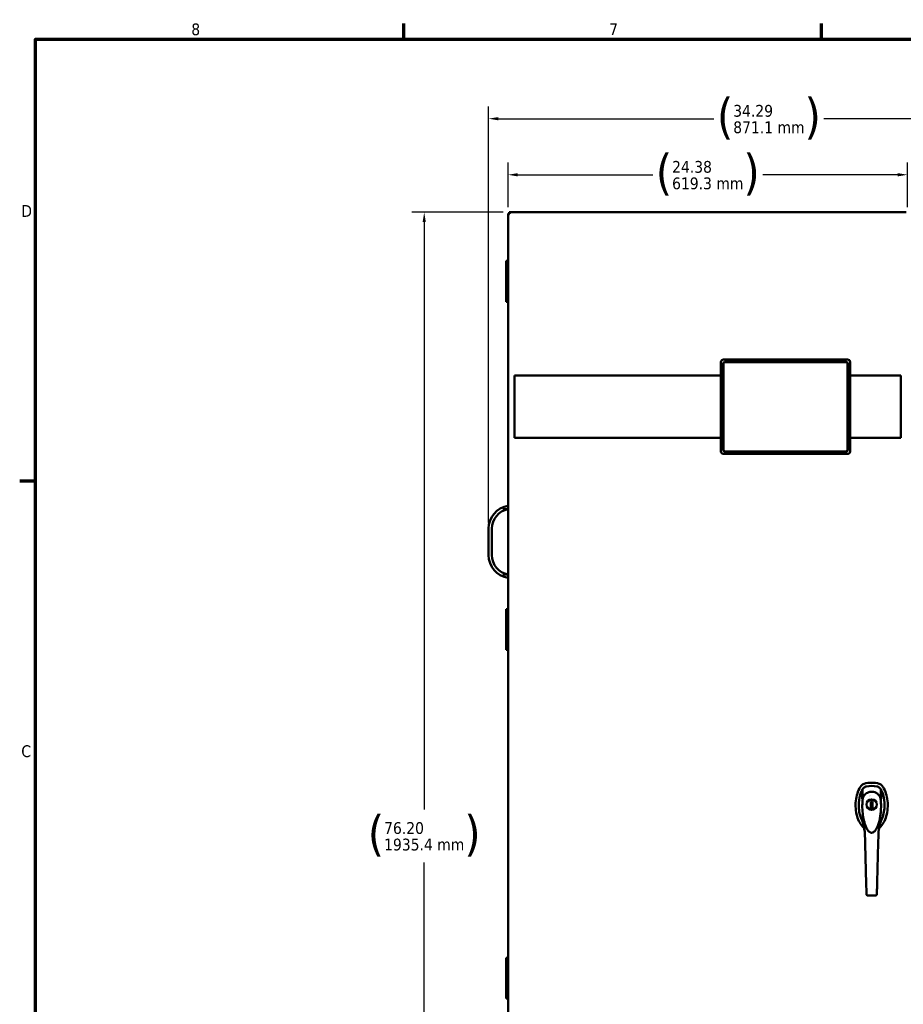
# Model space of a CAD drawing. Header units: inches. Extents: x 1 to 203, y 4 to 128.
# Tile 21 of 127: x 2 to 56, y 67 to 127. Entities that reach past the tile are written whole.
import ezdxf

# ---------------------------------------------------------------- set-up
doc = ezdxf.new("R2010")
doc.units = ezdxf.units.IN
doc.header["$LTSCALE"] = 6
doc.header["$MEASUREMENT"] = 0
for name, color, linetype, lineweight in [('Border (ANSI)', 7, 'Continuous', 70), ('Dimension (ANSI)', 7, 'Continuous', 25), ('Visible (ANSI)', 7, 'Continuous', 50)]:
    doc.layers.add(name, color=color, linetype=linetype, lineweight=lineweight)
doc.styles.add('Dimension Text', font='tahoma.ttf')
doc.dimstyles.new('Dual Dimension', dxfattribs={"dimscale": 6, "dimtxt": 0.12, "dimasz": 0.098425, "dimexe": 0.125, "dimexo": 0.0625, "dimgap": 0.031496, "dimtad": 0, "dimtih": 1, "dimtoh": 1, "dimrnd": 1e-08, "dimzin": 4, "dimdsep": 46, "dimtxsty": 'Dimension Text', "dimcen": 0.09, "dimdle": 0.393701, "dimclrd": 256, "dimclre": 256, "dimclrt": 256, "dimadec": 0, "dimazin": 1, "dimtfac": 1, "dimtofl": 0, "dimtmove": 0, "dimatfit": 3, "dimfxl": 1, "dimtolj": 1, "dimtzin": 4, "dimlwd": -1, "dimlwe": -1, "dimarcsym": 0})

# ---------------------------------------------------------------- blocks, each defined once
blk = doc.blocks.new('Borders Default Border')
at = {"layer": 'Border (ANSI)'}
for p, q in [((4.25, 21), (4.25, 21.16)), ((8.5, 21), (8.5, 21.16)), ((0.5, 16.5), (0.34, 16.5))]:
    blk.add_line(p, q, dxfattribs=at)
at = {"layer": 'Border (ANSI)', "flags": 128}
blk.add_lwpolyline([(0.5, 1), (0.5, 21), (33.5, 21), (33.5, 1), (0.5, 1)], dxfattribs=at)
at = {"layer": 'Border (ANSI)', "char_height": 0.12, "attachment_point": 7, "style": 'Dimension Text'}
for s, insert in [('8', (2.086, 21.037)), ('7', (6.338, 21.04)), ('D', (0.356, 19.19)), ('C', (0.356, 13.688))]:
    blk.add_mtext(s, dxfattribs=dict(at, insert=insert))
blk = doc.blocks.new('*D9')
at = {"layer": 'Defpoints', "color": 0, "transparency": 16777216}
for p in [(26.737, 115.424), (31.932, 115.424), (32.292, 39.226)]:
    blk.add_point(p, dxfattribs=at)
at = {"layer": 'Dimension (ANSI)', "transparency": 16777216}
for p, q in [((31.557, 115.424), (25.987, 115.424)), ((26.737, 114.834), (26.737, 78.941)), ((26.737, 39.816), (26.737, 75.709)), ((31.917, 39.226), (25.987, 39.226))]:
    blk.add_line(p, q, dxfattribs=at)
for points in [[(26.639, 114.834), (26.835, 114.834), (26.737, 115.424)], [(26.639, 39.816), (26.835, 39.816), (26.737, 39.226)]]:
    blk.add_solid(points, dxfattribs=at)
at = {"layer": 'Dimension (ANSI)', "transparency": 16777216, "insert": (26.737, 77.325), "char_height": 0.72, "attachment_point": 5, "style": 'Dimension Text'}
blk.add_mtext('\\A1;{\\H3.0x;(}\\S76.20^ 1935.4 mm;{\\H3.0x;)}', dxfattribs=at)
blk = doc.blocks.new('*D12')
at = {"layer": 'Defpoints', "color": 0, "transparency": 16777216}
for p in [(64.961, 121.137), (30.667, 96.097), (64.961, 94.538)]:
    blk.add_point(p, dxfattribs=at)
at = {"layer": 'Dimension (ANSI)', "transparency": 16777216}
for p, q in [((30.667, 96.472), (30.667, 121.887)), ((64.961, 94.913), (64.961, 121.887)), ((31.257, 121.137), (44.423, 121.137)), ((64.371, 121.137), (51.14, 121.137))]:
    blk.add_line(p, q, dxfattribs=at)
for points in [[(31.257, 121.235), (31.257, 121.038), (30.667, 121.137)], [(64.371, 121.235), (64.371, 121.038), (64.961, 121.137)]]:
    blk.add_solid(points, dxfattribs=at)
at = {"layer": 'Dimension (ANSI)', "transparency": 16777216, "insert": (47.781, 121.137), "char_height": 0.72, "attachment_point": 5, "style": 'Dimension Text'}
blk.add_mtext('\\A1;{\\H3.0x;(}\\S34.29^ 871.1 mm;{\\H3.0x;)}', dxfattribs=at)
blk = doc.blocks.new('*D13')
at = {"layer": 'Defpoints', "color": 0, "transparency": 16777216}
for p in [(56.241, 117.712), (31.858, 115.35), (56.241, 115.35)]:
    blk.add_point(p, dxfattribs=at)
at = {"layer": 'Dimension (ANSI)', "transparency": 16777216}
for p, q in [((31.858, 115.725), (31.858, 118.462)), ((56.241, 115.725), (56.241, 118.462)), ((32.448, 117.712), (40.693, 117.712)), ((55.65, 117.712), (47.405, 117.712))]:
    blk.add_line(p, q, dxfattribs=at)
for points in [[(32.448, 117.811), (32.448, 117.614), (31.858, 117.712)], [(55.65, 117.811), (55.65, 117.614), (56.241, 117.712)]]:
    blk.add_solid(points, dxfattribs=at)
at = {"layer": 'Dimension (ANSI)', "transparency": 16777216, "insert": (44.049, 117.712), "char_height": 0.72, "attachment_point": 5, "style": 'Dimension Text'}
blk.add_mtext('\\A1;{\\H3.0x;(}\\S24.38^ 619.3 mm;{\\H3.0x;)}', dxfattribs=at)

msp = doc.modelspace()

# ---------------------------------------------------------------- linework, layer by layer
at = {"layer": 'Visible (ANSI)'}
for p, q in [((31.858, 43.1), (31.858, 115.35)), ((31.9, 115.35), (31.858, 115.35)), ((31.932, 115.35), (31.9, 115.35)), ((31.932, 115.424), (56.167, 115.424)), ((31.932, 115.382), (31.932, 115.424)), ((31.932, 115.35), (31.932, 115.382)), ((31.932, 115.35), (31.932, 115.35)), ((31.932, 115.35), (31.932, 115.35)), ((31.932, 115.35), (31.932, 115.35)), ((31.932, 115.35), (31.932, 115.35)), ((31.932, 115.35), (31.971, 115.311)), ((31.971, 115.311), (31.932, 115.35)), ((31.971, 115.311), (31.971, 115.311)), ((31.971, 115.311), (31.971, 115.311)), ((31.971, 115.311), (31.971, 115.311)), ((31.971, 115.311), (31.971, 115.311)), ((31.858, 112.455), (31.741, 112.455)), ((31.741, 112.455), (31.741, 111.955)), ((31.858, 111.955), (31.741, 111.955)), ((31.741, 111.955), (31.741, 111.455)), ((31.858, 111.955), (31.741, 111.955)), ((31.858, 111.455), (31.741, 111.455)), ((31.858, 111.455), (31.741, 111.455)), ((31.741, 111.455), (31.741, 110.955)), ((31.858, 110.955), (31.741, 110.955)), ((31.741, 110.955), (31.741, 110.455)), ((31.858, 110.955), (31.741, 110.955)), ((31.858, 110.455), (31.741, 110.455)), ((31.858, 110.455), (31.741, 110.455)), ((31.741, 110.455), (31.741, 109.955)), ((31.858, 109.955), (31.741, 109.955)), ((44.853, 106.271), (44.853, 100.818)), ((44.987, 106.154), (44.988, 106.154)), ((44.987, 100.935), (44.987, 106.154)), ((44.988, 100.935), (44.988, 106.154)), ((45.007, 106.154), (45.007, 105.454)), ((45.01, 106.428), (52.585, 106.428)), ((45.125, 106.292), (52.47, 106.292)), ((45.125, 106.291), (52.47, 106.291)), ((52.47, 106.272), (45.126, 106.272)), ((52.588, 105.454), (52.588, 106.154)), ((52.608, 106.154), (52.608, 106.154)), ((52.608, 106.154), (52.608, 100.935)), ((52.608, 106.154), (52.608, 100.935)), ((52.743, 106.271), (52.743, 100.818)), ((32.253, 105.457), (32.253, 101.647)), ((44.853, 105.457), (32.253, 105.457)), ((44.988, 105.457), (44.987, 105.457)), ((45.007, 105.454), (45.007, 101.627)), ((52.588, 101.627), (52.588, 105.454)), ((52.608, 105.457), (52.608, 105.457)), ((55.846, 105.457), (52.743, 105.457)), ((55.846, 101.647), (55.846, 105.457)), ((32.253, 101.647), (44.853, 101.647)), ((44.987, 101.647), (44.988, 101.647)), ((52.608, 101.647), (52.608, 101.647)), ((52.743, 101.647), (55.846, 101.647)), ((45.007, 101.627), (45.007, 100.935)), ((52.588, 100.935), (52.588, 101.627)), ((44.987, 100.935), (44.988, 100.935)), ((52.585, 100.66), (45.01, 100.66)), ((52.47, 100.797), (45.125, 100.797)), ((52.47, 100.797), (45.125, 100.797)), ((45.126, 100.817), (52.47, 100.817)), ((52.608, 100.935), (52.608, 100.935)), ((31.858, 97.288), (31.545, 97.288)), ((30.667, 94.478), (30.667, 96.097)), ((30.867, 96.097), (30.867, 94.478)), ((31.545, 93.288), (31.858, 93.288)), ((31.858, 91.187), (31.741, 91.187)), ((31.741, 91.187), (31.741, 90.687)), ((31.858, 90.687), (31.741, 90.687)), ((31.858, 90.687), (31.741, 90.687)), ((31.741, 90.687), (31.741, 90.187)), ((31.858, 90.187), (31.741, 90.187)), ((31.741, 90.187), (31.741, 89.687)), ((31.858, 90.187), (31.741, 90.187)), ((31.858, 89.687), (31.741, 89.687)), ((31.858, 89.687), (31.741, 89.687)), ((31.741, 89.687), (31.741, 89.187)), ((31.858, 89.187), (31.741, 89.187)), ((31.741, 89.187), (31.741, 88.687)), ((31.858, 89.187), (31.741, 89.187)), ((31.858, 88.687), (31.741, 88.687)), ((53.588, 79.557), (53.588, 79.557)), ((53.941, 79.72), (53.941, 79.72)), ((54.01, 79.426), (54.1, 79.426)), ((54.01, 79.365), (54.01, 79.426)), ((54.1, 79.426), (54.1, 79.365)), ((54.597, 79.598), (54.597, 79.598)), ((53.451, 79.355), (53.451, 79.355)), ((54.1, 79.386), (54.01, 79.386)), ((54.01, 79.335), (54.01, 79.365)), ((54.01, 79.17), (54.049, 79.17)), ((54.01, 79.112), (54.01, 79.142)), ((54.01, 79.052), (54.01, 79.112)), ((54.01, 79.091), (54.1, 79.091)), ((54.1, 79.052), (54.01, 79.052)), ((54.049, 79.091), (54.049, 79.17)), ((54.1, 79.365), (54.1, 79.335)), ((54.1, 79.142), (54.1, 79.112)), ((54.1, 79.112), (54.1, 79.052)), ((54.658, 79.355), (54.658, 79.355)), ((53.63, 77.778), (53.63, 77.778)), ((53.637, 77.637), (53.721, 74.403)), ((54.479, 77.778), (54.479, 77.778)), ((53.721, 74.403), (53.734, 73.902)), ((53.734, 73.902), (53.738, 73.767)), ((53.738, 73.767), (53.738, 73.764)), ((54.293, 73.687), (53.817, 73.687)), ((54.375, 73.902), (54.372, 73.767)), ((54.372, 73.767), (54.372, 73.764)), ((31.858, 69.888), (31.741, 69.888)), ((31.741, 69.888), (31.741, 69.388)), ((31.858, 69.388), (31.741, 69.388)), ((31.858, 69.388), (31.741, 69.388)), ((31.741, 69.388), (31.741, 68.888)), ((31.858, 68.888), (31.741, 68.888)), ((31.741, 68.888), (31.741, 68.388)), ((31.858, 68.888), (31.741, 68.888)), ((31.858, 68.388), (31.741, 68.388)), ((31.858, 68.388), (31.741, 68.388)), ((31.741, 68.388), (31.741, 67.888)), ((31.858, 67.888), (31.741, 67.888)), ((31.741, 67.888), (31.741, 67.388)), ((31.858, 67.888), (31.741, 67.888)), ((31.858, 67.388), (31.741, 67.388))]:
    msp.add_line(p, q, dxfattribs=at)
for radius in [0.319, 0.313]:
    msp.add_circle((54.055, 79.239), radius, dxfattribs=at)
for centre, radius, start, end in [((45.126, 106.154), 0.118, 90, 180), ((52.47, 106.154), 0.118, 0, 90), ((45.126, 100.935), 0.118, 180, 270), ((52.47, 100.935), 0.118, 270, 0), ((32.067, 96.097), 1.4, 98.58553, 180), ((32.067, 96.097), 1.2, 100.03017, 180), ((32.067, 94.478), 1.4, 180, 261.41447), ((32.067, 94.478), 1.2, 180, 259.96983), ((54.055, 78.805), 1.772, 74.92533, 105.07467), ((54.055, 78.805), 1.575, 78.24873, 101.75127), ((54.055, 78.805), 1.575, 78.29753, 101.70247), ((53.901, 79.788), 0.0394, 12.85467, 12.85808)]:
    msp.add_arc(centre, radius, start, end, dxfattribs=at)
for centre, major_axis, ratio, start_param, end_param in [((45.01, 106.271), (-0.111, 0.111), 0.998783, 5.498396, 7.067974), ((45.125, 106.154), (0.0975, -0.0975), 0.999695, 2.356347, 3.926839), ((45.126, 106.154), (0.0975, -0.0975), 0.999695, 2.356347, 3.926839), ((52.47, 106.154), (-0.0975, -0.0975), 0.999695, 2.356347, 3.926839), ((52.47, 106.154), (-0.0975, -0.0975), 0.999695, 2.356347, 3.926839), ((52.585, 106.271), (0.111, 0.111), 0.998783, 5.498396, 7.067974), ((45.01, 100.818), (-0.111, -0.111), 0.998783, 5.498396, 7.067974), ((45.125, 100.935), (0.0975, 0.0975), 0.999695, 2.356347, 3.926839), ((45.126, 100.935), (0.0975, 0.0975), 0.999695, 2.356347, 3.926839), ((52.47, 100.935), (-0.0975, 0.0975), 0.999695, 2.356347, 3.926839), ((52.47, 100.935), (-0.0975, 0.0975), 0.999695, 2.356347, 3.926839), ((52.585, 100.818), (0.111, -0.111), 0.998783, 5.498396, 7.067974), ((54.63, 79.591), (0.00085, -0.00555), 0.056077, 6.11373, 6.735281)]:
    msp.add_ellipse(centre, major_axis=major_axis, ratio=ratio, start_param=start_param, end_param=end_param, dxfattribs=at)
for points in [[(31.9, 115.35), (31.92, 115.337), (31.945, 115.324), (31.971, 115.311)], [(31.932, 115.382), (31.945, 115.362), (31.958, 115.337), (31.971, 115.311)], [(53.5, 80.177), (53.493, 79.98), (53.486, 79.783), (53.479, 79.586)], [(54.631, 79.586), (54.624, 79.783), (54.617, 79.98), (54.609, 80.177)], [(53.479, 79.586), (53.479, 79.586), (53.479, 79.586), (53.479, 79.586)], [(53.502, 79.533), (53.502, 79.533), (53.502, 79.533), (53.502, 79.533)], [(54.431, 79.887), (54.431, 79.887), (54.431, 79.887), (54.431, 79.887)], [(54.607, 79.533), (54.607, 79.533), (54.607, 79.533), (54.607, 79.533)], [(54.673, 78.396), (54.575, 78.144), (54.51, 77.869), (54.481, 77.583)], [(53.775, 77.746), (53.772, 77.75), (53.77, 77.755), (53.767, 77.76)], [(53.775, 77.746), (53.775, 77.746), (53.775, 77.745), (53.775, 77.745)], [(54.343, 77.76), (54.34, 77.755), (54.338, 77.75), (54.335, 77.746)], [(54.335, 77.745), (54.335, 77.745), (54.335, 77.746), (54.335, 77.746)], [(53.817, 73.687), (53.817, 73.687), (53.817, 73.687), (53.817, 73.687)]]:
    msp.add_open_spline(points, degree=3, dxfattribs=at)
for points, knots in [([(53.41, 80.389), (53.335, 80.285), (53.204, 80.039), (53.086, 79.594), (53.057, 79.113), (53.119, 78.64), (53.266, 78.218), (53.442, 77.951), (53.563, 77.834), (53.599, 77.803)], [-8.710474, -8.710474, -8.710474, -8.710474, -8.407062, -8.103651, -7.80024, -7.496829, -7.193418, -6.890007, -6.764514, -6.764514, -6.764514, -6.764514]), ([(53.496, 78.228), (53.465, 78.283), (53.437, 78.342), (53.315, 78.644), (53.264, 78.932), (53.27, 79.407), (53.292, 79.618), (53.41, 80.016), (53.473, 80.129), (53.5, 80.177)], [0.89752, 0.89752, 0.89752, 0.89752, 1.132262, 1.132262, 1.993995, 1.993995, 2.509347, 2.509347, 2.945789, 2.945789, 2.945789, 2.945789]), ([(53.41, 80.389), (53.432, 80.42), (53.459, 80.446), (53.522, 80.49), (53.557, 80.506), (53.594, 80.516)], [0.0000008, 0.0000008, 0.0000008, 0.0000008, 0.2874242, 0.2874242, 0.5808974, 0.5808974, 0.5808974, 0.5808974]), ([(53.5, 80.177), (53.513, 80.199), (53.527, 80.219), (53.56, 80.256), (53.579, 80.273), (53.62, 80.302), (53.642, 80.315), (53.688, 80.335), (53.711, 80.343), (53.736, 80.348)], [0, 0, 0, 0, 0.1879239, 0.1879239, 0.3801337, 0.3801337, 0.572343, 0.572343, 0.7602664, 0.7602664, 0.7602664, 0.7602664]), ([(53.734, 80.347), (53.712, 80.343), (53.689, 80.336), (53.667, 80.326), (53.666, 80.325), (53.665, 80.325)], [-0.6974173, -0.6974173, -0.6974173, -0.6974173, -0.5214291, -0.5214291, -0.5109745, -0.5109745, -0.5109745, -0.5109745]), ([(53.679, 79.887), (53.715, 79.917), (53.755, 79.944), (53.857, 79.996), (53.924, 80.016), (54.05, 80.031), (54.112, 80.028), (54.226, 80.004), (54.28, 79.983), (54.366, 79.936), (54.4, 79.913), (54.431, 79.887)], [0, 0, 0, 0, 0.367513, 0.367513, 0.882944, 0.882944, 1.3381, 1.3381, 1.774568, 1.774568, 2.090838, 2.090838, 2.090838, 2.090838]), ([(54.374, 80.348), (54.398, 80.343), (54.422, 80.335), (54.468, 80.315), (54.49, 80.302), (54.531, 80.273), (54.549, 80.256), (54.583, 80.219), (54.597, 80.199), (54.609, 80.177)], [0, 0, 0, 0, 0.1879234, 0.1879234, 0.3801327, 0.3801327, 0.5723425, 0.5723425, 0.7602664, 0.7602664, 0.7602664, 0.7602664]), ([(54.445, 80.325), (54.444, 80.325), (54.443, 80.326), (54.42, 80.336), (54.398, 80.343), (54.376, 80.347)], [-0.1864271, -0.1864271, -0.1864271, -0.1864271, -0.1759946, -0.1759946, 0, 0, 0, 0]), ([(54.511, 77.803), (54.547, 77.834), (54.668, 77.951), (54.844, 78.218), (54.991, 78.64), (55.053, 79.113), (55.023, 79.594), (54.905, 80.039), (54.775, 80.285), (54.7, 80.389)], [-5.801857, -5.801857, -5.801857, -5.801857, -5.676363, -5.372952, -5.069541, -4.76613, -4.462719, -4.159308, -3.855897, -3.855897, -3.855897, -3.855897]), ([(54.516, 80.516), (54.552, 80.506), (54.587, 80.491), (54.65, 80.447), (54.677, 80.42), (54.7, 80.389)], [0, 0, 0, 0, 0.2872369, 0.2872369, 0.5811468, 0.5811468, 0.5811468, 0.5811468]), ([(54.609, 80.177), (54.637, 80.129), (54.7, 80.016), (54.818, 79.618), (54.84, 79.407), (54.846, 78.932), (54.794, 78.644), (54.673, 78.342), (54.644, 78.283), (54.614, 78.228)], [0.000049, 0.000049, 0.000049, 0.000049, 0.423801, 0.423801, 0.924167, 0.924167, 1.760841, 1.760841, 1.988758, 1.988758, 1.988758, 1.988758]), ([(53.767, 77.76), (53.731, 77.823), (53.7, 77.89), (53.649, 78.025), (53.627, 78.094), (53.57, 78.298), (53.543, 78.435), (53.478, 78.893), (53.47, 79.218), (53.502, 79.533)], [0.000601, 0.000601, 0.000601, 0.000601, 0.561125, 0.561125, 1.114937, 1.114937, 2.198239, 2.198239, 4.71739, 4.71739, 4.71739, 4.71739]), ([(53.479, 79.586), (53.48, 79.588), (53.482, 79.59), (53.487, 79.592), (53.49, 79.594), (53.495, 79.595), (53.502, 79.596), (53.505, 79.597), (53.509, 79.597), (53.513, 79.598)], [0, 0, 0, 0, 0.3515914, 0.3515914, 0.3515914, 0.6722212, 0.6722212, 0.6722212, 0.8387694, 0.8387694, 0.8387694, 0.8387694]), ([(53.503, 79.533), (53.503, 79.533), (53.503, 79.533), (53.503, 79.538), (53.504, 79.542), (53.506, 79.557), (53.507, 79.569), (53.516, 79.616), (53.526, 79.651), (53.564, 79.747), (53.6, 79.806), (53.651, 79.861), (53.657, 79.866), (53.665, 79.874), (53.668, 79.876), (53.672, 79.88), (53.673, 79.882), (53.676, 79.883), (53.676, 79.884), (53.678, 79.885), (53.678, 79.886), (53.679, 79.887)], [0.001011, 0.001011, 0.001011, 0.001011, 0.002469, 0.002469, 0.034075, 0.034075, 0.12893, 0.12893, 0.41445, 0.41445, 0.942005, 0.942005, 1.001002, 1.001002, 1.030564, 1.030564, 1.045352, 1.045352, 1.052747, 1.052747, 1.060141, 1.060141, 1.060141, 1.060141]), ([(54.607, 79.533), (54.607, 79.533), (54.607, 79.532), (54.607, 79.532), (54.607, 79.532), (54.607, 79.532), (54.607, 79.532), (54.607, 79.531), (54.608, 79.531), (54.608, 79.527), (54.608, 79.524), (54.609, 79.516), (54.609, 79.511), (54.611, 79.494), (54.612, 79.481), (54.616, 79.434), (54.619, 79.4), (54.626, 79.276), (54.628, 79.185), (54.624, 78.934), (54.613, 78.773), (54.567, 78.426), (54.53, 78.239), (54.446, 77.981), (54.416, 77.905), (54.375, 77.82), (54.365, 77.8), (54.349, 77.77), (54.342, 77.758), (54.343, 77.759)], [0, 0, 0, 0, 0.000406, 0.000406, 0.001218, 0.001218, 0.002842, 0.002842, 0.00609, 0.00609, 0.032074, 0.032074, 0.070034, 0.070034, 0.171261, 0.171261, 0.441221, 0.441221, 1.161475, 1.161475, 2.418935, 2.418935, 3.888577, 3.888577, 4.5139, 4.5139, 4.613888, 4.613888, 4.713876, 4.713876, 4.713876, 4.713876]), ([(54.607, 79.533), (54.646, 79.158), (54.63, 78.767), (54.52, 78.209), (54.472, 78.03), (54.382, 77.834), (54.369, 77.806), (54.351, 77.773), (54.348, 77.768), (54.344, 77.762), (54.344, 77.761), (54.343, 77.76), (54.343, 77.76), (54.343, 77.76), (54.343, 77.76), (54.343, 77.76)], [0, 0, 0, 0, 2.999517, 2.999517, 4.415056, 4.415056, 4.656374, 4.656374, 4.701597, 4.701597, 4.710869, 4.710869, 4.711014, 4.711014, 4.71105, 4.71105, 4.71105, 4.71105]), ([(54.431, 79.887), (54.431, 79.886), (54.432, 79.886), (54.435, 79.883), (54.438, 79.88), (54.449, 79.87), (54.457, 79.862), (54.489, 79.829), (54.509, 79.801), (54.556, 79.725), (54.578, 79.673), (54.599, 79.591), (54.604, 79.562), (54.607, 79.533)], [0, 0, 0, 0, 0.004633, 0.004633, 0.034283, 0.034283, 0.123287, 0.123287, 0.391493, 0.391493, 0.826884, 0.826884, 1.061842, 1.061842, 1.061842, 1.061842]), ([(54.597, 79.598), (54.601, 79.597), (54.605, 79.597), (54.608, 79.596), (54.614, 79.595), (54.62, 79.594), (54.623, 79.592), (54.627, 79.59), (54.63, 79.588), (54.631, 79.586)], [0.1615387, 0.1615387, 0.1615387, 0.1615387, 0.3266969, 0.3266969, 0.3266969, 0.6478226, 0.6478226, 0.6478226, 1, 1, 1, 1]), ([(53.629, 77.583), (53.605, 77.82), (53.556, 78.048), (53.47, 78.307), (53.454, 78.352), (53.437, 78.396)], [0.68035, 0.68035, 0.68035, 0.68035, 2.62953, 2.62953, 3.044379, 3.044379, 3.044379, 3.044379]), ([(54.335, 77.745), (54.31, 77.703), (54.282, 77.662), (54.224, 77.598), (54.195, 77.572), (54.146, 77.544), (54.127, 77.535), (54.096, 77.527), (54.083, 77.524), (54.065, 77.523), (54.06, 77.523), (54.046, 77.523), (54.038, 77.523), (54.009, 77.527), (53.988, 77.533), (53.948, 77.552), (53.928, 77.565), (53.885, 77.598), (53.863, 77.621), (53.818, 77.676), (53.795, 77.71), (53.775, 77.745)], [0, 0, 0, 0, 0.373289, 0.373289, 0.659136, 0.659136, 0.809124, 0.809124, 0.907003, 0.907003, 0.948342, 0.948342, 1.01042, 1.01042, 1.172094, 1.172094, 1.348629, 1.348629, 1.586346, 1.586346, 1.893766, 1.893766, 1.893766, 1.893766]), ([(54.389, 74.403), (54.403, 74.938), (54.417, 75.479), (54.431, 76.019), (54.445, 76.56), (54.459, 77.101), (54.473, 77.637)], [0, 0, 0, 0, 0.5, 0.5, 0.5, 1, 1, 1, 1]), ([(54.375, 73.902), (54.376, 73.929), (54.377, 73.961), (54.379, 74.033), (54.38, 74.073), (54.382, 74.159), (54.383, 74.206), (54.386, 74.302), (54.387, 74.352), (54.389, 74.403)], [0, 0, 0, 0, 0.25, 0.25, 0.5, 0.5, 0.75, 0.75, 1, 1, 1, 1]), ([(53.817, 73.687), (53.808, 73.687), (53.8, 73.689), (53.784, 73.694), (53.776, 73.698), (53.762, 73.709), (53.756, 73.715), (53.747, 73.729), (53.743, 73.737), (53.739, 73.751), (53.738, 73.758), (53.738, 73.764)], [0, 0, 0, 0, 0.0640535, 0.0640535, 0.1292096, 0.1292096, 0.1941975, 0.1941975, 0.2591259, 0.2591259, 0.3076088, 0.3076088, 0.3076088, 0.3076088]), ([(54.293, 73.687), (54.303, 73.687), (54.313, 73.689), (54.332, 73.697), (54.341, 73.703), (54.355, 73.717), (54.361, 73.725), (54.369, 73.744), (54.372, 73.754), (54.372, 73.764)], [0, 0, 0, 0, 0.25, 0.25, 0.5, 0.5, 0.75, 0.75, 1, 1, 1, 1])]:
    msp.add_open_spline(points, degree=3, knots=knots, dxfattribs=at)
for points, weights in [([(54.01, 79.335), (54.01, 79.239), (54.01, 79.142)], [1.33519767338, 3.14306319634, 1.33519767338]), ([(54.1, 79.142), (54.1, 79.239), (54.1, 79.335)], [1.33519767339, 3.14306319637, 1.33519767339])]:
    msp.add_rational_spline(points, weights, degree=2, dxfattribs=at)

# ---------------------------------------------------------------- block references
at = {"xscale": 6, "yscale": 6, "zscale": 6}
msp.add_blockref('Borders Default Border', (0, 0), dxfattribs=at)

# ---------------------------------------------------------------- dimensions: what is measured, and where the dimension line sits
at = {"layer": 'Dimension (ANSI)'}
for base, p1, p2, text, picture, middle in [((64.961, 121.137), (30.667, 96.097), (64.961, 94.538), '{\\H3.0x;(}\\S<>^ 871.1 mm;{\\H3.0x;)}', '*D12', (47.781, 121.137)), ((56.241, 117.712), (31.858, 115.35), (56.241, 115.35), '{\\H3.0x;(}\\S<>^ 619.3 mm;{\\H3.0x;)}', '*D13', (44.049, 117.712))]:
    dim = msp.add_linear_dim(base=base, p1=p1, p2=p2, text=text, dimstyle='Dual Dimension', override={"dimgap": 0.031496, "dimtih": 0, "dimtoh": 0, "dimdec": 2, "dimpost": '\\X', "dimtol": 0, "dimlim": 0, "dimtp": 0, "dimtm": 0, "dimtdec": 2, "dimatfit": 1}, dxfattribs=at)
    dim.commit()
    dim.dimension.update_dxf_attribs({"geometry": picture, "text_midpoint": middle, "dimtype": 160})
dim = msp.add_linear_dim(base=(26.737, 115.424), p1=(32.292, 39.226), p2=(31.932, 115.424), angle=90, text='{\\H3.0x;(}\\S<>^ 1935.4 mm;{\\H3.0x;)}', dimstyle='Dual Dimension', override={"dimgap": 0.031496, "dimdec": 2, "dimpost": '\\X', "dimtol": 0, "dimlim": 0, "dimtp": 0, "dimtm": 0, "dimtdec": 2, "dimatfit": 1}, dxfattribs=at)
dim.commit()
dim.dimension.update_dxf_attribs({"geometry": '*D9', "text_midpoint": (26.737, 77.325), "dimtype": 160})

doc.saveas('drawing.dxf')
